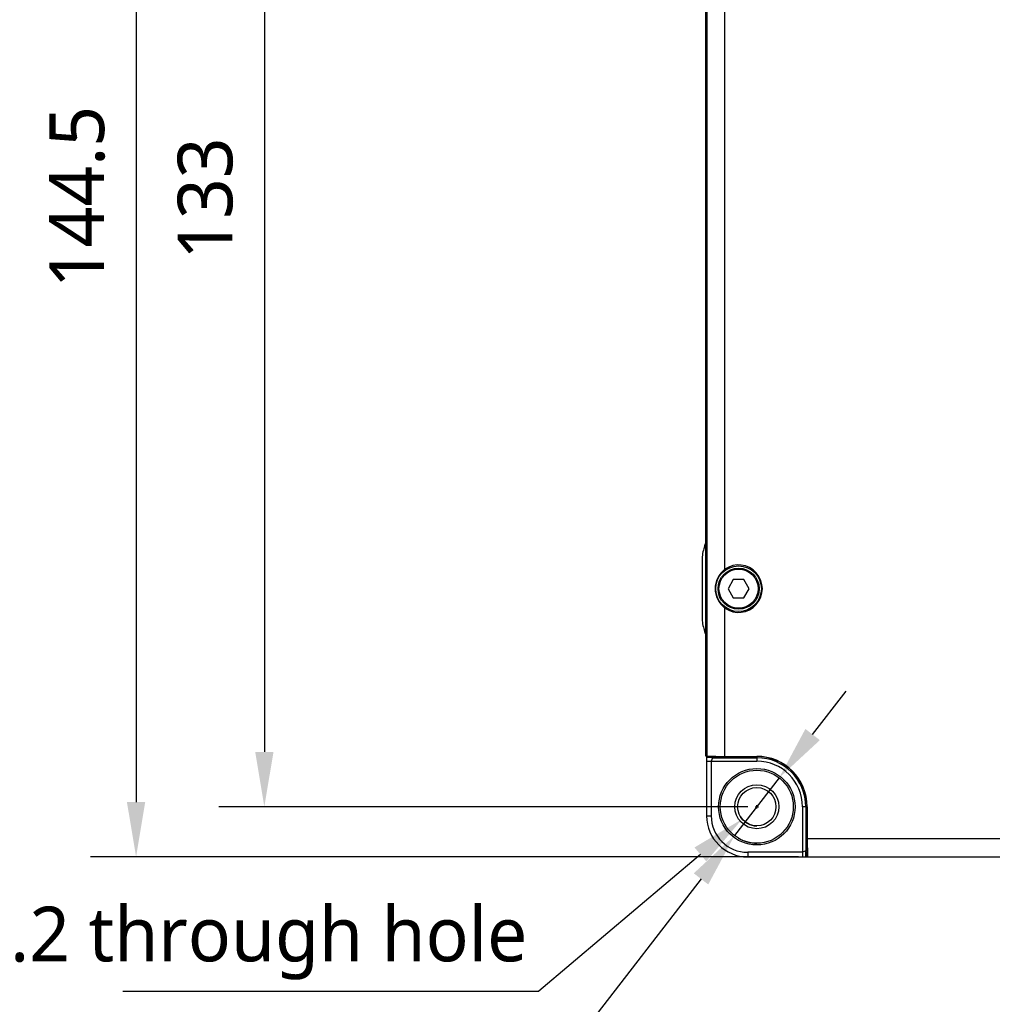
# Model space of a CAD drawing. Header units: millimetres. Extents: x -12 to 258, y -2 to 167.
# Tile 5 of 16: x 50 to 103, y 61 to 115. Entities that reach past the tile are written whole.
import ezdxf

# ---------------------------------------------------------------- set-up
doc = ezdxf.new("R2010")
doc.units = ezdxf.units.MM
doc.header["$LTSCALE"] = 23.1
doc.header["$PDMODE"] = 3
doc.header["$PDSIZE"] = 8
doc.layers.get('0').update_dxf_attribs({"linetype": 'CONTINUOUS'})
doc.layers.get('Defpoints').update_dxf_attribs({"linetype": 'CONTINUOUS'})
for name, color, linetype in [('00_COMPONENTS', 7, 'CONTINUOUS'), ('20_ALL_FEATURES', 7, 'CONTINUOUS'), ('51__DRAFT_DIMS', 7, 'CONTINUOUS')]:
    doc.layers.add(name, color=color, linetype=linetype)
doc.styles.get("Standard").update_dxf_attribs({"font": 'Roboto-Regular.ttf'})
doc.dimstyles.new('DIMSTYLE_4', dxfattribs={"dimtxt": 3, "dimasz": 3, "dimexe": 2.5, "dimexo": 0.5, "dimgap": 0.75, "dimtad": 1, "dimlfac": 2, "dimdsep": 46, "dimtxsty": 'STANDARD', "dimblk": '_FILLED', "dimblk1": '_FILLED', "dimblk2": '_FILLED', "dimcen": 0.09, "dimclrt": 3, "dimazin": 2, "dimtp": 0.5, "dimtm": 0.5, "dimtfac": 1, "dimtofl": 0, "dimtmove": 0, "dimatfit": 3, "dimldrblk": '_FILLED', "dimfxl": 1, "dimtolj": 1, "dimarcsym": 0})

# ---------------------------------------------------------------- blocks, each defined once
blk = doc.blocks.new('_FILLED')
at = {"color": 0, "linetype": 'ByBlock'}
blk.add_solid([(0, 0), (-1, 0.167), (-1, -0.167)], dxfattribs=at)
blk = doc.blocks.new('*D4')
at = {"layer": '51__DRAFT_DIMS', "color": 0, "lineweight": -2}
for p, q in [((89.473, 137.954), (60.487, 137.954)), ((62.987, 134.954), (62.987, 74.454)), ((89.473, 71.454), (60.487, 71.454))]:
    blk.add_line(p, q, dxfattribs=at)
at = {"layer": 'Defpoints', "color": 0}
for p in [(89.973, 137.954), (62.987, 71.454), (89.973, 71.454)]:
    blk.add_point(p, dxfattribs=at)
at = {"layer": '51__DRAFT_DIMS', "color": 0, "linetype": 'ByBlock', "lineweight": -2, "xscale": 3, "yscale": 3, "zscale": 3}
for p, rotation in [((62.987, 137.954), 89.99999999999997), ((62.987, 71.454), 270)]:
    blk.add_blockref('_FILLED', p, dxfattribs=dict(at, rotation=rotation))
at = {"layer": '51__DRAFT_DIMS', "insert": (58.237, 104.786), "char_height": 3, "attachment_point": 2, "rotation": 90, "line_spacing_factor": 0.9}
blk.add_mtext('\\A1;133', dxfattribs=at)
blk = doc.blocks.new('*D5')
at = {"layer": '51__DRAFT_DIMS', "color": 0, "lineweight": -2}
for p, q in [((101.521, 140.954), (53.459, 140.954)), ((55.959, 137.954), (55.959, 71.704)), ((92.258, 68.704), (53.459, 68.704))]:
    blk.add_line(p, q, dxfattribs=at)
at = {"layer": 'Defpoints', "color": 0}
for p in [(102.021, 140.954), (55.959, 68.704), (92.758, 68.704)]:
    blk.add_point(p, dxfattribs=at)
at = {"layer": '51__DRAFT_DIMS', "color": 0, "linetype": 'ByBlock', "lineweight": -2, "xscale": 3, "yscale": 3, "zscale": 3}
for p, rotation in [((55.959, 140.954), 89.99999999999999), ((55.959, 68.704), 270)]:
    blk.add_blockref('_FILLED', p, dxfattribs=dict(at, rotation=rotation))
at = {"layer": '51__DRAFT_DIMS', "insert": (51.209, 104.871), "char_height": 3, "attachment_point": 2, "rotation": 90, "line_spacing_factor": 0.9}
blk.add_mtext('\\A1;144.5', dxfattribs=at)

msp = doc.modelspace()

# ---------------------------------------------------------------- linework, layer by layer
at = {"layer": '00_COMPONENTS'}
for p, q in [((88.6838, 83.9037), (88.3952, 83.4037)), ((89.2612, 83.9037), (88.6838, 83.9037)), ((89.5499, 83.4037), (89.2612, 83.9037)), ((88.3952, 83.4037), (88.6838, 82.9037)), ((89.2612, 82.9037), (89.5499, 83.4037)), ((88.6838, 82.9037), (89.2612, 82.9037))]:
    msp.add_line(p, q, dxfattribs=at)
for radius in [1.125, 1.075]:
    msp.add_circle((88.9725, 83.4037), radius, dxfattribs=at)
at = {"layer": '20_ALL_FEATURES'}
for p, q in [((87.1615, 135.1636), (87.1615, 74.2437)), ((87.2347, 135.1683), (87.2347, 74.2391)), ((88.2225, 84.4684), (88.2225, 129.6389)), ((86.9725, 84.98), (86.9725, 81.8274)), ((88.2225, 74.2132), (88.2225, 82.3389)), ((87.2225, 74.2394), (87.2225, 70.9537)), ((87.5173, 74.2076), (87.2225, 74.2076)), ((87.5482, 74.1364), (87.2225, 74.1453)), ((87.2225, 73.9537), (89.9725, 73.9537)), ((87.2347, 74.2391), (88.2225, 74.2132)), ((87.5482, 74.1364), (87.4725, 73.9537)), ((87.4725, 73.9537), (87.4725, 70.9537)), ((87.5173, 74.2317), (87.5173, 74.2076)), ((87.5173, 74.2076), (87.5225, 74.2037)), ((87.5225, 74.2037), (87.5225, 74.2315)), ((87.5225, 74.2037), (89.9725, 74.2037)), ((87.5482, 74.1364), (89.9725, 74.1364)), ((88.2225, 74.2132), (89.9725, 74.2132)), ((89.9725, 74.2037), (89.9725, 73.9537)), ((92.7225, 71.4537), (92.4725, 71.4537)), ((92.4725, 71.4537), (92.4725, 68.7037)), ((92.6553, 71.4537), (92.6553, 69.0294)), ((92.7225, 71.4537), (92.7225, 69.0037)), ((92.7321, 71.4537), (92.7321, 69.7037)), ((87.2225, 70.9537), (87.4725, 70.9537)), ((92.7321, 69.7037), (132.3881, 69.7037)), ((92.7321, 69.7037), (92.7579, 68.7158)), ((92.4725, 68.9537), (89.4725, 68.9537)), ((89.4725, 68.9537), (89.4725, 68.7037)), ((89.4725, 68.7037), (92.7583, 68.7037)), ((92.6553, 69.0294), (92.4725, 68.9537)), ((92.6642, 68.7037), (92.6553, 69.0294)), ((92.7265, 68.9984), (92.7225, 69.0037)), ((92.7504, 69.0037), (92.7225, 69.0037)), ((92.7265, 68.9984), (92.7505, 68.9984)), ((92.7265, 68.7037), (92.7265, 68.9984)), ((92.7579, 68.7158), (132.7225, 68.7158))]:
    msp.add_line(p, q, dxfattribs=at)
for centre, radius in [((88.9725, 83.4037), 1.25), ((89.9725, 71.4537), 2.096), ((89.9725, 71.4537), 2), ((89.9725, 71.4537), 1.2071), ((89.9725, 71.4537), 1.05)]:
    msp.add_circle(centre, radius, dxfattribs=at)
for centre, radius, start, end in [((85.2225, 86.3719), 2, 339.63587, 345.8159), ((88.9725, 84.98), 2, 159.63587, 180), ((88.9725, 83.4037), 1.3024, 234.83954, 125.16046), ((88.9725, 81.8274), 2, 180, 200.36413), ((85.2225, 80.4354), 2, 14.1841, 20.36413), ((89.9725, 71.4537), 2.7595, 0, 90), ((89.9725, 71.4537), 2.75, 0, 90), ((89.9725, 71.4537), 2.6828, 360, 90), ((89.9725, 71.4537), 2.5, 0, 90), ((89.4725, 70.9537), 2.25, 180, 270), ((89.4725, 70.9537), 2, 180, 270)]:
    msp.add_arc(centre, radius, start, end, dxfattribs=at)
for centre, major_axis, ratio, start_param, end_param in [((89.019, 83.4037), (1.3302, 0), 0.9993901, 2.2127338, 4.0704515), ((87.4115, 74.2437), (0.25, 0), 0.0261859, -3.1415927, -2.3561945)]:
    msp.add_ellipse(centre, major_axis=major_axis, ratio=ratio, start_param=start_param, end_param=end_param, dxfattribs=at)
at = {"layer": '51__DRAFT_DIMS', "color": 8}
for p, q in [((93.0301, 75.4098), (94.8647, 77.7835)), ((91.1956, 73.0361), (88.7495, 69.8712)), ((89.8825, 71.4537), (90.0625, 71.4537)), ((89.9725, 71.3637), (89.9725, 71.5437)), ((86.8798, 68.8388), (78.0235, 61.351)), ((86.9149, 67.4975), (73.88, 50.6322)), ((55.2276, 61.351), (78.0235, 61.351))]:
    msp.add_line(p, q, dxfattribs=at)
at = {"layer": '51__DRAFT_DIMS'}
for radius, start in [(1.05, 210.23926), (2, 239.249)]:
    msp.add_arc((89.9725, 71.4537), radius, start, 270, dxfattribs=at)

# ---------------------------------------------------------------- block references
at = {"layer": '51__DRAFT_DIMS', "color": 8, "xscale": 3, "yscale": 3, "zscale": 3}
for p, rotation in [((91.1956, 73.0361), 232.3003703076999), ((89.1707, 70.7757), 40.21380058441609), ((88.7495, 69.8712), 52.30037030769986)]:
    msp.add_blockref('_FILLED', p, dxfattribs=dict(at, rotation=rotation))

# ---------------------------------------------------------------- texts
at = {"layer": '51__DRAFT_DIMS', "insert": (77.3985, 65.976), "char_height": 3, "attachment_point": 3, "line_spacing_factor": 0.9}
msp.add_mtext('\\A1;{\\fRoboto|b0|i0|c0|p2;3-%%c4.2 through hole}', dxfattribs=at)

# ---------------------------------------------------------------- dimensions: what is measured, and where the dimension line sits
at = {"layer": '51__DRAFT_DIMS', "color": 8}
for base, p1, p2, picture, middle in [((55.9586, 68.7037), (102.0212, 140.9537), (92.7583, 68.7037), '*D5', (55.9586, 104.8714)), ((62.9873, 71.4537), (89.9725, 137.9537), (89.9725, 71.4537), '*D4', (62.9873, 104.7857))]:
    dim = msp.add_linear_dim(base=base, p1=p1, p2=p2, angle=270, dimstyle='DIMSTYLE_4', override={"dimclrt": 256}, dxfattribs=at)
    dim.commit()
    dim.dimension.update_dxf_attribs({"geometry": picture, "text_midpoint": middle, "dimtype": 160})

doc.saveas('drawing.dxf')
